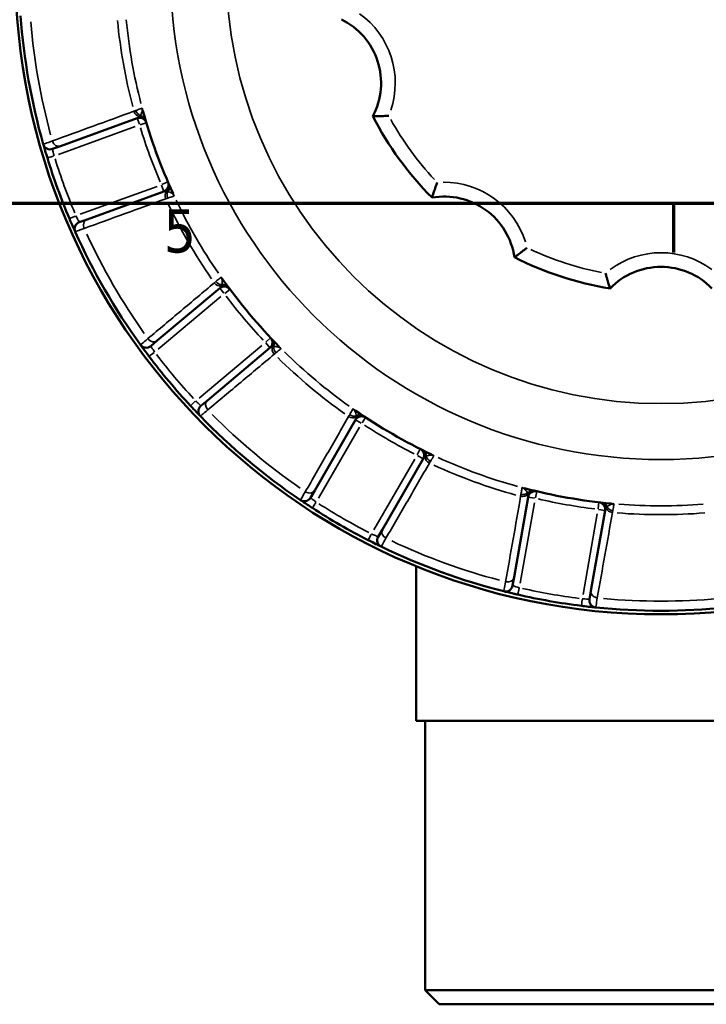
# Model space of a CAD drawing. Header units: millimetres. Extents: x 0 to 896, y -36 to 690.
# Tile 3 of 49: x 304 to 353, y -36 to 33. Entities that reach past the tile are written whole.
import ezdxf

# ---------------------------------------------------------------- set-up
doc = ezdxf.new("R2010")
doc.units = ezdxf.units.MM
for name, color, linetype, lineweight in [('Border (ANSI)', 7, 'Continuous', 70), ('Visible (ANSI)', 7, 'Continuous', 50), ('Visible Narrow (ANSI)', 7, 'Continuous', 35)]:
    doc.layers.add(name, color=color, linetype=linetype, lineweight=lineweight)
doc.styles.add('Note Text (ANSI)', font='tahoma.ttf')

# ---------------------------------------------------------------- blocks, each defined once
blk = doc.blocks.new('Borders Default Border')
at = {"layer": 'Border (ANSI)'}
blk.add_line((350.417, 20), (350.417, 16.552), dxfattribs=at)
at = {"layer": 'Border (ANSI)', "flags": 128}
blk.add_lwpolyline([(20, 20), (20, 574), (821, 574), (821, 20), (20, 20)], dxfattribs=at)
at = {"layer": 'Border (ANSI)', "insert": (314.483, 16.488), "char_height": 3.048, "attachment_point": 7, "style": 'Note Text (ANSI)'}
blk.add_mtext('5', dxfattribs=at)

msp = doc.modelspace()

# ---------------------------------------------------------------- linework, layer by layer
at = {"layer": 'Visible (ANSI)'}
for p, q in [((307.21, 24.052), (312.613, 26.018)), ((306.65, 23.848), (307.21, 24.052)), ((314.494, 20.85), (309.091, 18.883)), ((309.091, 18.883), (308.532, 18.68)), ((314.03, 10.329), (318.434, 14.025)), ((313.574, 9.947), (314.03, 10.329)), ((321.969, 9.812), (317.565, 6.116)), ((317.565, 6.116), (317.109, 5.733)), ((325.132, -0.233), (328.006, 4.746)), ((332.769, 1.996), (329.895, -2.983)), ((324.834, -0.749), (325.132, -0.233)), ((339.176, -6.361), (340.175, -0.699)), ((345.591, -1.654), (344.593, -7.316)), ((329.895, -2.983), (329.597, -3.499)), ((332.281, -5.575), (332.281, -16.471)), ((339.073, -6.947), (339.176, -6.361)), ((344.593, -7.316), (344.489, -7.903)), ((332.281, -16.471), (366.781, -16.471)), ((332.907, -16.471), (332.907, -35.471)), ((332.907, -35.471), (366.156, -35.471)), ((333.907, -36.471), (332.907, -35.471)), ((365.156, -36.471), (333.907, -36.471))]:
    msp.add_line(p, q, dxfattribs=at)
msp.add_circle((349.531, 36.529), 45.5, dxfattribs=at)
for centre, radius, start, end in [((349.531, 36.529), 45.25, 184.16481, 195.83519), ((324.804, 28.494), 5, 332.16837, 63.83163), ((349.531, 36.529), 37.853, 195.29624, 204.70376), ((312.784, 25.548), 0.5, 16.6368, 110), ((349.531, 36.529), 22.8, 207.05031, 224.94969), ((306.479, 24.318), 0.5, 195.83519, 290), ((349.531, 36.529), 45.25, 197.11799, 202.88201), ((314.323, 21.319), 0.5, 290, 23.3632), ((334.249, 15.494), 5, 8.16837, 99.83163), ((308.703, 18.21), 0.5, 110, 204.16481), ((349.531, 36.529), 45.25, 204.16481, 215.83519), ((349.531, 36.529), 22.8, 243.05031, 260.94969), ((349.531, 10.529), 5, 44.16837, 135.83163), ((349.531, 36.529), 37.853, 215.29624, 224.70376), ((318.755, 13.642), 0.5, 36.6368, 130), ((321.648, 10.195), 0.5, 310, 43.3632), ((313.252, 10.33), 0.5, 215.83519, 310), ((349.531, 36.529), 45.25, 217.11799, 222.88201), ((317.43, 5.35), 0.5, 130, 224.16481), ((349.531, 36.529), 45.25, 224.16481, 235.83519), ((349.531, 36.529), 37.853, 235.29624, 244.70376), ((328.439, 4.496), 0.5, 56.6368, 150), ((332.336, 2.246), 0.5, 330, 63.3632), ((349.531, 36.529), 37.853, 255.29624, 264.70376), ((340.667, -0.786), 0.5, 76.6368, 170), ((324.401, -0.499), 0.5, 235.83519, 330), ((345.099, -1.567), 0.5, 350, 83.3632), ((349.531, 36.529), 45.25, 237.11799, 242.88201), ((330.03, -3.749), 0.5, 150, 244.16481), ((349.531, 36.529), 45.25, 244.16481, 255.83519), ((338.58, -6.861), 0.5, 255.83519, 350), ((349.531, 36.529), 45.25, 257.11799, 262.88201), ((344.982, -7.989), 0.5, 170, 264.16481), ((349.531, 36.529), 45.25, 264.16481, 275.83519)]:
    msp.add_arc(centre, radius, start, end, dxfattribs=at)
for points, knots in [([(330.342, 26.185), (330.34, 26.185), (330.338, 26.185), (330.249, 26.18), (330.161, 26.177), (329.99, 26.17), (329.907, 26.168), (329.702, 26.163), (329.587, 26.161), (329.407, 26.159), (329.338, 26.159), (329.248, 26.16), (329.225, 26.16), (329.225, 26.16)], [-0.0004956, -0.0004956, -0.0004956, -0.0004956, 0, 0, 0.0263992, 0.0263992, 0.0526114, 0.0526114, 0.0942511, 0.0942511, 0.1313822, 0.1313822, 0.1664112, 0.1664112, 0.1664112, 0.1664112]), ([(305.998, 24.181), (305.998, 24.181), (306, 24.177), (306.012, 24.135), (306.039, 24.037), (306.114, 23.782), (306.154, 23.645), (306.226, 23.404), (306.256, 23.307), (306.286, 23.21)], [-0.1572168, -0.1572168, -0.1572168, -0.1572168, -0.1407205, -0.1407205, -0.0781781, -0.0781781, -0.0300685, -0.0300685, 0, 0, 0, 0]), ([(333.764, 21.475), (333.763, 21.473), (333.763, 21.472), (333.731, 21.388), (333.7, 21.305), (333.641, 21.144), (333.613, 21.066), (333.545, 20.873), (333.508, 20.765), (333.451, 20.593), (333.429, 20.528), (333.402, 20.443), (333.395, 20.421), (333.395, 20.421)], [-0.0004982, -0.0004982, -0.0004982, -0.0004982, 0, 0, 0.026426, 0.026426, 0.0526639, 0.0526639, 0.0942757, 0.0942757, 0.1313843, 0.1313843, 0.1664081, 0.1664081, 0.1664081, 0.1664081]), ([(307.842, 18.934), (307.926, 18.734), (308.012, 18.536), (308.126, 18.275), (308.164, 18.189), (308.214, 18.077), (308.23, 18.043), (308.244, 18.011), (308.246, 18.005), (308.246, 18.005)], [-0.1572159, -0.1572159, -0.1572159, -0.1572159, -0.0929653, -0.0929653, -0.0516474, -0.0516474, -0.0198644, -0.0198644, 0, 0, 0, 0]), ([(340.086, 16.881), (340.085, 16.88), (340.084, 16.879), (340.014, 16.823), (339.945, 16.768), (339.811, 16.662), (339.745, 16.611), (339.582, 16.487), (339.49, 16.418), (339.345, 16.311), (339.29, 16.271), (339.217, 16.218), (339.198, 16.205), (339.198, 16.205)], [-0.0004956, -0.0004956, -0.0004956, -0.0004956, 0, 0, 0.0263992, 0.0263992, 0.0526114, 0.0526114, 0.0942511, 0.0942511, 0.1313822, 0.1313822, 0.1664112, 0.1664112, 0.1664112, 0.1664112]), ([(345.624, 15.082), (345.624, 15.08), (345.624, 15.079), (345.648, 14.992), (345.671, 14.907), (345.718, 14.742), (345.742, 14.663), (345.8, 14.466), (345.834, 14.357), (345.888, 14.185), (345.909, 14.12), (345.937, 14.034), (345.945, 14.013), (345.945, 14.013)], [-0.0004982, -0.0004982, -0.0004982, -0.0004982, 0, 0, 0.026426, 0.026426, 0.0526639, 0.0526639, 0.0942757, 0.0942757, 0.1313843, 0.1313843, 0.1664081, 0.1664081, 0.1664081, 0.1664081]), ([(312.847, 10.037), (312.847, 10.037), (312.85, 10.033), (312.875, 9.998), (312.935, 9.915), (313.092, 9.701), (313.176, 9.586), (313.327, 9.384), (313.388, 9.303), (313.449, 9.222)], [-0.1572183, -0.1572183, -0.1572183, -0.1572183, -0.1407205, -0.1407205, -0.0781781, -0.0781781, -0.0300685, -0.0300685, 0, 0, 0, 0]), ([(316.374, 5.737), (316.521, 5.578), (316.669, 5.421), (316.866, 5.215), (316.931, 5.147), (317.016, 5.059), (317.043, 5.032), (317.067, 5.007), (317.072, 5.002), (317.072, 5.002)], [-0.1572162, -0.1572162, -0.1572162, -0.1572162, -0.0930863, -0.0930863, -0.0517146, -0.0517146, -0.0198902, -0.0198902, 0, 0, 0, 0]), ([(324.12, -0.912), (324.12, -0.912), (324.124, -0.915), (324.16, -0.939), (324.244, -0.997), (324.465, -1.144), (324.584, -1.223), (324.794, -1.361), (324.879, -1.417), (324.965, -1.472)], [-0.1572182, -0.1572182, -0.1572182, -0.1572182, -0.1407205, -0.1407205, -0.0781781, -0.0781781, -0.0300685, -0.0300685, 0, 0, 0, 0]), ([(328.905, -3.747), (329.098, -3.845), (329.291, -3.942), (329.546, -4.069), (329.631, -4.11), (329.741, -4.164), (329.775, -4.181), (329.806, -4.196), (329.812, -4.199), (329.812, -4.199)], [-0.157216, -0.157216, -0.157216, -0.157216, -0.0930302, -0.0930302, -0.0516835, -0.0516835, -0.0198783, -0.0198783, 0, 0, 0, 0]), ([(338.458, -7.345), (338.458, -7.345), (338.462, -7.347), (338.505, -7.357), (338.604, -7.382), (338.861, -7.445), (339, -7.479), (339.245, -7.537), (339.344, -7.56), (339.443, -7.582)], [-0.1572175, -0.1572175, -0.1572175, -0.1572175, -0.1407205, -0.1407205, -0.0781781, -0.0781781, -0.0300685, -0.0300685, 0, 0, 0, 0]), ([(343.924, -8.372), (343.962, -8.377), (343.999, -8.382), (344.214, -8.408), (344.386, -8.428), (344.64, -8.456), (344.733, -8.466), (344.853, -8.479), (344.89, -8.483), (344.924, -8.486), (344.931, -8.487), (344.931, -8.487)], [-0.1572162, -0.1572162, -0.1572162, -0.1572162, -0.1460233, -0.1460233, -0.09255, -0.09255, -0.0514166, -0.0514166, -0.0197756, -0.0197756, 0, 0, 0, 0])]:
    msp.add_open_spline(points, degree=3, knots=knots, dxfattribs=at)
at = {"layer": 'Visible Narrow (ANSI)'}
for p, q in [((312.976, 26.728), (312.97, 26.726)), ((312.613, 26.017), (312.77, 25.585)), ((312.821, 25.559), (313.261, 25.691)), ((307.065, 23.467), (312.483, 25.439)), ((306.287, 23.21), (306.726, 23.346)), ((314.022, 21.21), (308.604, 19.238)), ((314.336, 21.283), (314.493, 20.851)), ((314.78, 21.517), (314.359, 21.335)), ((315.222, 20.537), (315.229, 20.54)), ((308.267, 19.113), (307.843, 18.935)), ((318.533, 14.817), (318.528, 14.812)), ((318.435, 14.024), (318.73, 13.672)), ((318.787, 13.665), (319.155, 13.939)), ((314.093, 9.73), (318.51, 13.436)), ((322.01, 10.537), (321.676, 10.222)), ((321.402, 9.989), (316.986, 6.283)), ((321.673, 10.165), (321.968, 9.813)), ((322.761, 9.767), (322.766, 9.772)), ((313.45, 9.223), (313.817, 9.5)), ((316.712, 6.05), (316.375, 5.738)), ((327.828, 5.524), (327.825, 5.518)), ((328.461, 4.529), (328.713, 4.912)), ((325.396, -0.774), (328.279, 4.219)), ((328.007, 4.745), (328.405, 4.516)), ((332.56, 2.692), (332.354, 2.281)), ((332.37, 2.227), (332.768, 1.997)), ((333.528, 2.225), (333.532, 2.231)), ((332.176, 1.969), (329.293, -3.024)), ((339.741, -0.029), (339.74, -0.036)), ((340.676, -0.748), (340.782, -0.301)), ((324.965, -1.47), (325.215, -1.085)), ((339.61, -6.779), (340.611, -1.101)), ((340.176, -0.699), (340.628, -0.779)), ((345.156, -1.072), (345.103, -1.528)), ((346.226, -1.179), (346.227, -1.173)), ((345.043, -1.883), (344.042, -7.561)), ((345.137, -1.574), (345.589, -1.654)), ((329.115, -3.337), (328.906, -3.745)), ((339.443, -7.581), (339.546, -7.133)), ((343.981, -7.915), (343.924, -8.371))]:
    msp.add_line(p, q, dxfattribs=at)
for radius in [34.583, 30.643]:
    msp.add_circle((349.531, 36.529), radius, dxfattribs=at)
for centre, radius, start, end in [((324.804, 28.494), 6, 341.42632, 54.57368), ((349.531, 36.529), 44.571, 184.79885, 195.20115), ((349.531, 36.529), 38.471, 185.40911, 194.59089), ((349.531, 36.529), 37.853, 185.43798, 194.50579), ((349.531, 36.529), 37.846, 195.50769, 204.49231), ((349.531, 36.529), 21.8, 209.0934, 222.9066), ((349.531, 36.529), 38.353, 196.97312, 203.02688), ((349.531, 36.529), 44.75, 197.40619, 202.59381), ((334.249, 15.494), 6, 17.42632, 90.57368), ((349.531, 36.529), 37.853, 205.4914, 214.5086), ((349.531, 36.529), 38.471, 205.40911, 214.59089), ((349.531, 36.529), 44.571, 204.79885, 215.20115), ((349.531, 36.529), 21.8, 245.0934, 258.9066), ((349.531, 10.529), 6, 53.42632, 126.57368), ((349.531, 36.529), 37.846, 215.50769, 224.49231), ((349.531, 36.529), 38.353, 216.97312, 223.02688), ((349.531, 36.529), 44.75, 217.40619, 222.59381), ((349.531, 36.529), 38.471, 225.40911, 234.59089), ((349.531, 36.529), 37.853, 225.4914, 234.5086), ((349.531, 36.529), 44.571, 224.79885, 235.20115), ((349.531, 36.529), 37.846, 235.50769, 244.49231), ((349.531, 36.529), 38.353, 236.97312, 243.02688), ((349.531, 36.529), 37.853, 245.4914, 254.5086), ((349.531, 36.529), 38.471, 245.40911, 254.59089), ((349.531, 36.529), 37.846, 255.50769, 264.49231), ((349.531, 36.529), 44.75, 237.40619, 242.59381), ((349.531, 36.529), 38.353, 256.97312, 263.02688), ((349.531, 36.529), 37.853, 265.4914, 274.5086), ((349.531, 36.529), 38.471, 265.40911, 274.59089), ((349.531, 36.529), 44.571, 244.79885, 255.20115), ((349.531, 36.529), 44.75, 257.40619, 262.59381), ((349.531, 36.529), 44.571, 264.79885, 275.20115)]:
    msp.add_arc(centre, radius, start, end, dxfattribs=at)
for centre, major_axis, ratio, start_param, end_param in [((312.789, 26.614), (-0.171, 0.47), 0.829326, 1.559214, 2.628096), ((312.943, 26.67), (-0.171, 0.47), 0.865802, 1.546334, 2.445132), ((313.445, 26.853), (-0.171, 0.47), 0.984714, 1.487203, 1.526476), ((312.506, 26.556), (0.495, 0.068), 0.691402, 0.185339, 0.240217), ((312.537, 26.411), (0.482, 0.132), 0.658958, 0.014168, 0.2692), ((312.755, 25.645), (0.479, 0.142), 0.966242, 0.062884, 1.194802), ((312.726, 25.742), (0.48, 0.141), 0.939916, 0.054105, 1.027987), ((307.039, 24.522), (0.171, -0.47), 0.82957, 4.732838, 6.201588), ((315.012, 20.506), (-0.171, 0.47), 0.829326, 0.513497, 1.582379), ((314.363, 21.226), (0.458, 0.199), 0.966242, 5.088384, 6.220301), ((314.403, 21.134), (0.458, 0.201), 0.939916, 5.255198, 6.229081), ((315.166, 20.562), (-0.171, 0.47), 0.865802, 0.696461, 1.595259), ((314.688, 20.5), (0.454, 0.209), 0.658958, 6.013986, 6.269017), ((314.758, 20.369), (0.423, 0.266), 0.691402, 6.042969, 6.097847), ((315.668, 20.745), (-0.171, 0.47), 0.984714, 1.615117, 1.654389), ((309.262, 18.414), (-0.171, 0.47), 0.82957, 0.081597, 1.550347), ((318.931, 15.094), (-0.321, 0.383), 0.984714, 1.487203, 1.526476), ((318.15, 14.494), (0.442, 0.233), 0.691402, 0.185339, 0.240217), ((318.228, 14.368), (0.408, 0.289), 0.658958, 0.014168, 0.2692), ((318.396, 14.646), (-0.321, 0.383), 0.829326, 1.559214, 2.628096), ((318.522, 14.751), (-0.321, 0.383), 0.865802, 1.546334, 2.445132), ((318.695, 13.723), (0.402, 0.297), 0.966242, 0.062884, 1.194802), ((318.635, 13.804), (0.403, 0.296), 0.939916, 0.054105, 1.027987), ((313.708, 10.713), (0.321, -0.383), 0.82957, 4.732838, 6.201588), ((321.718, 10.121), (0.363, 0.344), 0.966242, 5.088384, 6.220301), ((322.574, 9.666), (-0.321, 0.383), 0.829326, 0.513497, 1.582379), ((321.787, 10.048), (0.362, 0.345), 0.939916, 5.255198, 6.229081), ((322.7, 9.772), (-0.321, 0.383), 0.865802, 0.696461, 1.595259), ((322.272, 9.55), (0.355, 0.352), 0.658958, 6.013986, 6.269017), ((322.382, 9.45), (0.307, 0.395), 0.691402, 6.042969, 6.097847), ((323.109, 10.115), (-0.321, 0.383), 0.984714, 1.615117, 1.654389), ((317.887, 5.733), (-0.321, 0.383), 0.82957, 0.081597, 1.550347), ((327.758, 5.316), (-0.433, 0.25), 0.829326, 1.559214, 2.628096), ((327.84, 5.459), (-0.433, 0.25), 0.865802, 1.546334, 2.445132), ((328.107, 5.921), (-0.433, 0.25), 0.984714, 1.487203, 1.526476), ((327.579, 5.09), (0.336, 0.37), 0.691402, 0.185339, 0.240217), ((327.695, 4.998), (0.285, 0.411), 0.658958, 0.014168, 0.2692), ((328.27, 4.608), (0.277, 0.416), 0.939916, 0.054105, 1.027987), ((328.354, 4.552), (0.276, 0.417), 0.966242, 0.062884, 1.194802), ((332.427, 2.201), (0.223, 0.448), 0.966242, 5.088384, 6.220301), ((332.517, 2.156), (0.222, 0.448), 0.939916, 5.255198, 6.229081), ((333.387, 2.066), (-0.433, 0.25), 0.829326, 0.513497, 1.582379), ((333.469, 2.209), (-0.433, 0.25), 0.865802, 0.696461, 1.595259), ((333.143, 1.853), (0.214, 0.452), 0.658958, 6.013986, 6.269017), ((333.281, 1.798), (0.153, 0.476), 0.691402, 6.042969, 6.097847), ((333.736, 2.671), (-0.433, 0.25), 0.984714, 1.615117, 1.654389), ((324.699, 0.017), (0.433, -0.25), 0.82957, 4.732838, 6.201588), ((339.746, -0.248), (-0.492, 0.087), 0.829326, 1.559214, 2.628096), ((339.775, -0.086), (-0.492, 0.087), 0.865802, 1.546334, 2.445132), ((339.868, 0.439), (-0.492, 0.087), 0.984714, 1.487203, 1.526476), ((339.655, -0.522), (0.189, 0.463), 0.691402, 0.185339, 0.240217), ((339.796, -0.568), (0.127, 0.484), 0.658958, 0.014168, 0.2692), ((340.47, -0.739), (0.118, 0.486), 0.939916, 0.054105, 1.027987), ((340.568, -0.762), (0.117, 0.486), 0.966242, 0.062884, 1.194802), ((345.199, -1.579), (0.056, 0.497), 0.966242, 5.088384, 6.220301), ((345.299, -1.59), (0.055, 0.497), 0.939916, 5.255198, 6.229081), ((345.991, -1.661), (0.046, 0.498), 0.658958, 6.013986, 6.269017), ((346.139, -1.666), (-0.019, 0.5), 0.691402, 6.042969, 6.097847), ((346.269, -0.689), (-0.492, 0.087), 0.984714, 1.615117, 1.654389), ((346.148, -1.377), (-0.492, 0.087), 0.829326, 0.513497, 1.582379), ((346.176, -1.215), (-0.492, 0.087), 0.865802, 0.696461, 1.595259), ((330.328, -3.233), (-0.433, 0.25), 0.82957, 0.081597, 1.550347), ((338.684, -6.274), (0.492, -0.087), 0.82957, 4.732838, 6.201588), ((345.085, -7.403), (-0.492, 0.087), 0.82957, 0.081597, 1.550347)]:
    msp.add_ellipse(centre, major_axis=major_axis, ratio=ratio, start_param=start_param, end_param=end_param, dxfattribs=at)
for points, knots in [([(312.388, 26.506), (311.43, 26.156), (310.472, 25.807), (308.555, 25.107), (307.598, 24.758), (306.64, 24.409)], [-1.095461, -1.095461, -1.095461, -1.095461, -0.54773, -0.54773, 0, 0, 0, 0]), ([(312.969, 26.726), (312.936, 26.713), (312.888, 26.695), (312.748, 26.642), (312.646, 26.604), (312.525, 26.558)], [-0.1566768, -0.1566768, -0.1566768, -0.1566768, -0.0875779, -0.0875779, 0, 0, 0, 0]), ([(312.975, 26.626), (312.976, 26.61), (312.976, 26.595), (312.974, 26.558), (312.971, 26.536), (312.963, 26.487), (312.956, 26.461), (312.938, 26.402), (312.926, 26.369), (312.89, 26.291), (312.864, 26.247), (312.835, 26.206)], [0, 0, 0, 0, 0.0122631, 0.0122631, 0.031884, 0.031884, 0.0573913, 0.0573913, 0.0905507, 0.0905507, 0.1402877, 0.1402877, 0.1402877, 0.1402877]), ([(312.976, 26.705), (312.975, 26.692), (312.975, 26.679), (312.975, 26.652), (312.975, 26.639), (312.975, 26.626)], [0, 0, 0, 0, 0.00990606, 0.00990606, 0.01981211, 0.01981211, 0.01981211, 0.01981211]), ([(312.977, 26.728), (312.976, 26.724), (312.976, 26.72), (312.976, 26.712), (312.976, 26.709), (312.976, 26.705)], [-0.000028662, -0.000028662, -0.000028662, -0.000028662, 0.003060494, 0.003060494, 0.006149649, 0.006149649, 0.006149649, 0.006149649]), ([(312.985, 26.685), (312.983, 26.692), (312.982, 26.699), (312.979, 26.714), (312.978, 26.721), (312.977, 26.728)], [-0.006149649, -0.006149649, -0.006149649, -0.006149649, -0.003060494, -0.003060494, 0.000028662, 0.000028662, 0.000028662, 0.000028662]), ([(313.019, 26.543), (313.012, 26.566), (313.006, 26.59), (312.995, 26.638), (312.989, 26.662), (312.985, 26.685)], [-0.01981211, -0.01981211, -0.01981211, -0.01981211, -0.00990606, -0.00990606, 0, 0, 0, 0]), ([(312.772, 26.13), (312.748, 26.103), (312.723, 26.08), (312.67, 26.043), (312.642, 26.029), (312.613, 26.018)], [0, 0, 0, 0, 0.0401426, 0.0401426, 0.08028521, 0.08028521, 0.08028521, 0.08028521]), ([(312.835, 26.206), (312.825, 26.193), (312.815, 26.18), (312.794, 26.154), (312.783, 26.142), (312.772, 26.13)], [0, 0, 0, 0, 0.01627289, 0.01627289, 0.03345504, 0.03345504, 0.03345504, 0.03345504]), ([(306.64, 24.409), (306.432, 24.335), (306.271, 24.278), (306.054, 24.201), (305.998, 24.181), (305.998, 24.181)], [-0.2069775, -0.2069775, -0.2069775, -0.2069775, -0.1035221, -0.1035221, 0, 0, 0, 0]), ([(306.764, 23.357), (306.751, 23.406), (306.739, 23.455), (306.71, 23.576), (306.694, 23.646), (306.666, 23.775), (306.655, 23.824), (306.651, 23.846), (306.65, 23.848), (306.65, 23.848)], [0, 0, 0, 0, 0.0300685, 0.0300685, 0.0781781, 0.0781781, 0.1407205, 0.1407205, 0.1572168, 0.1572168, 0.1572168, 0.1572168]), ([(314.494, 20.85), (314.523, 20.86), (314.554, 20.867), (314.618, 20.873), (314.652, 20.872), (314.688, 20.866)], [-0.08028521, -0.08028521, -0.08028521, -0.08028521, -0.0401426, -0.0401426, 0, 0, 0, 0]), ([(314.688, 20.866), (314.704, 20.864), (314.721, 20.862), (314.753, 20.856), (314.769, 20.852), (314.785, 20.848)], [-0.03345504, -0.03345504, -0.03345504, -0.03345504, -0.01627289, -0.01627289, 0, 0, 0, 0]), ([(314.785, 20.848), (314.833, 20.836), (314.882, 20.819), (314.959, 20.782), (314.99, 20.765), (315.042, 20.732), (315.064, 20.716), (315.101, 20.684), (315.117, 20.669), (315.143, 20.641), (315.153, 20.63), (315.163, 20.617)], [-0.1402877, -0.1402877, -0.1402877, -0.1402877, -0.0905507, -0.0905507, -0.0573913, -0.0573913, -0.031884, -0.031884, -0.0122631, -0.0122631, 0, 0, 0, 0]), ([(308.884, 18.243), (309.842, 18.591), (310.8, 18.939), (312.718, 19.635), (313.677, 19.983), (314.636, 20.332)], [-1.095461, -1.095461, -1.095461, -1.095461, -0.54773, -0.54773, 0, 0, 0, 0]), ([(314.773, 20.38), (314.926, 20.433), (315.047, 20.476), (315.169, 20.518), (315.199, 20.529), (315.222, 20.537)], [-0.2183471, -0.2183471, -0.2183471, -0.2183471, -0.1091736, -0.1091736, -0.0616704, -0.0616704, -0.0616704, -0.0616704]), ([(315.208, 20.578), (315.196, 20.598), (315.185, 20.621), (315.163, 20.664), (315.153, 20.687), (315.142, 20.709)], [0, 0, 0, 0, 0.00990606, 0.00990606, 0.01981211, 0.01981211, 0.01981211, 0.01981211]), ([(315.163, 20.617), (315.171, 20.607), (315.179, 20.596), (315.196, 20.576), (315.204, 20.566), (315.213, 20.557)], [-0.01981211, -0.01981211, -0.01981211, -0.01981211, -0.00990606, -0.00990606, 0, 0, 0, 0]), ([(315.229, 20.54), (315.225, 20.546), (315.222, 20.552), (315.215, 20.565), (315.211, 20.571), (315.208, 20.578)], [-0.00617831, -0.00617831, -0.00617831, -0.00617831, -0.003089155, -0.003089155, 0, 0, 0, 0]), ([(315.213, 20.557), (315.216, 20.554), (315.218, 20.551), (315.224, 20.545), (315.226, 20.543), (315.229, 20.54)], [0, 0, 0, 0, 0.003089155, 0.003089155, 0.00617831, 0.00617831, 0.00617831, 0.00617831]), ([(308.532, 18.68), (308.532, 18.68), (308.53, 18.683), (308.522, 18.698), (308.513, 18.714), (308.484, 18.768), (308.463, 18.81), (308.398, 18.936), (308.349, 19.032), (308.303, 19.128)], [0, 0, 0, 0, 0.0198644, 0.0198644, 0.0516474, 0.0516474, 0.0929653, 0.0929653, 0.1572159, 0.1572159, 0.1572159, 0.1572159]), ([(308.246, 18.005), (308.246, 18.005), (308.302, 18.026), (308.517, 18.106), (308.678, 18.166), (308.884, 18.243)], [-0.2069775, -0.2069775, -0.2069775, -0.2069775, -0.1034888, -0.1034888, 0, 0, 0, 0]), ([(318.527, 14.812), (318.5, 14.789), (318.461, 14.755), (318.347, 14.657), (318.266, 14.587), (318.167, 14.502)], [-0.1566768, -0.1566768, -0.1566768, -0.1566768, -0.0875606, -0.0875606, 0, 0, 0, 0]), ([(318.556, 14.779), (318.552, 14.785), (318.548, 14.792), (318.541, 14.804), (318.537, 14.81), (318.533, 14.817)], [-0.006149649, -0.006149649, -0.006149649, -0.006149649, -0.003060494, -0.003060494, 0.000028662, 0.000028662, 0.000028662, 0.000028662]), ([(318.533, 14.817), (318.534, 14.813), (318.535, 14.809), (318.538, 14.802), (318.539, 14.798), (318.54, 14.794)], [-0.000028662, -0.000028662, -0.000028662, -0.000028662, 0.003060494, 0.003060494, 0.006149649, 0.006149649, 0.006149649, 0.006149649]), ([(318.54, 14.794), (318.544, 14.782), (318.548, 14.77), (318.557, 14.745), (318.562, 14.733), (318.567, 14.721)], [0, 0, 0, 0, 0.00990606, 0.00990606, 0.01981211, 0.01981211, 0.01981211, 0.01981211]), ([(318.636, 14.657), (318.622, 14.677), (318.608, 14.697), (318.581, 14.738), (318.568, 14.759), (318.556, 14.779)], [-0.01981211, -0.01981211, -0.01981211, -0.01981211, -0.00990606, -0.00990606, 0, 0, 0, 0]), ([(318.567, 14.721), (318.573, 14.706), (318.578, 14.692), (318.589, 14.656), (318.594, 14.634), (318.603, 14.586), (318.606, 14.559), (318.609, 14.497), (318.608, 14.462), (318.601, 14.377), (318.592, 14.326), (318.578, 14.278)], [0, 0, 0, 0, 0.0122631, 0.0122631, 0.031884, 0.031884, 0.0573913, 0.0573913, 0.0905507, 0.0905507, 0.1402877, 0.1402877, 0.1402877, 0.1402877]), ([(318.056, 14.407), (317.275, 13.75), (316.494, 13.094), (314.933, 11.782), (314.152, 11.126), (313.372, 10.47)], [-1.095461, -1.095461, -1.095461, -1.095461, -0.54773, -0.54773, 0, 0, 0, 0]), ([(318.545, 14.185), (318.532, 14.151), (318.516, 14.121), (318.479, 14.068), (318.458, 14.045), (318.434, 14.025)], [0, 0, 0, 0, 0.0401426, 0.0401426, 0.08028521, 0.08028521, 0.08028521, 0.08028521]), ([(318.578, 14.278), (318.574, 14.262), (318.569, 14.247), (318.558, 14.215), (318.552, 14.2), (318.545, 14.185)], [0, 0, 0, 0, 0.01627289, 0.01627289, 0.03345504, 0.03345504, 0.03345504, 0.03345504]), ([(313.372, 10.47), (313.202, 10.33), (313.07, 10.221), (312.892, 10.074), (312.847, 10.037), (312.847, 10.037)], [-0.2069775, -0.2069775, -0.2069775, -0.2069775, -0.1034993, -0.1034993, 0, 0, 0, 0]), ([(313.848, 9.524), (313.82, 9.566), (313.791, 9.607), (313.722, 9.712), (313.684, 9.772), (313.613, 9.883), (313.586, 9.926), (313.575, 9.945), (313.574, 9.947), (313.574, 9.947)], [0, 0, 0, 0, 0.0300685, 0.0300685, 0.0781781, 0.0781781, 0.1407205, 0.1407205, 0.1572183, 0.1572183, 0.1572183, 0.1572183]), ([(321.969, 9.812), (321.993, 9.832), (322.02, 9.849), (322.079, 9.876), (322.111, 9.887), (322.146, 9.894)], [-0.08028521, -0.08028521, -0.08028521, -0.08028521, -0.0401426, -0.0401426, 0, 0, 0, 0]), ([(322.146, 9.894), (322.162, 9.898), (322.178, 9.901), (322.211, 9.906), (322.227, 9.908), (322.243, 9.91)], [-0.03345504, -0.03345504, -0.03345504, -0.03345504, -0.01627289, -0.01627289, 0, 0, 0, 0]), ([(322.243, 9.91), (322.293, 9.915), (322.345, 9.915), (322.43, 9.907), (322.464, 9.902), (322.525, 9.888), (322.551, 9.881), (322.597, 9.863), (322.617, 9.855), (322.651, 9.838), (322.664, 9.83), (322.678, 9.822)], [-0.1402877, -0.1402877, -0.1402877, -0.1402877, -0.0905507, -0.0905507, -0.0573913, -0.0573913, -0.031884, -0.031884, -0.0122631, -0.0122631, 0, 0, 0, 0]), ([(322.393, 9.466), (322.518, 9.569), (322.617, 9.65), (322.717, 9.731), (322.741, 9.751), (322.76, 9.767)], [-0.2183471, -0.2183471, -0.2183471, -0.2183471, -0.1091736, -0.1091736, -0.0616704, -0.0616704, -0.0616704, -0.0616704]), ([(322.733, 9.8), (322.716, 9.816), (322.697, 9.833), (322.662, 9.867), (322.644, 9.884), (322.627, 9.901)], [0, 0, 0, 0, 0.00990606, 0.00990606, 0.01981211, 0.01981211, 0.01981211, 0.01981211]), ([(322.678, 9.822), (322.689, 9.815), (322.7, 9.808), (322.722, 9.795), (322.734, 9.788), (322.745, 9.783)], [-0.01981211, -0.01981211, -0.01981211, -0.01981211, -0.00990606, -0.00990606, 0, 0, 0, 0]), ([(322.766, 9.772), (322.761, 9.777), (322.755, 9.781), (322.744, 9.791), (322.739, 9.796), (322.733, 9.8)], [-0.00617831, -0.00617831, -0.00617831, -0.00617831, -0.003089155, -0.003089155, 0, 0, 0, 0]), ([(322.745, 9.783), (322.749, 9.781), (322.752, 9.779), (322.759, 9.775), (322.763, 9.774), (322.766, 9.772)], [0, 0, 0, 0, 0.003089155, 0.003089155, 0.00617831, 0.00617831, 0.00617831, 0.00617831]), ([(317.589, 5.444), (318.371, 6.099), (319.152, 6.753), (320.716, 8.063), (321.498, 8.718), (322.28, 9.373)], [-1.095461, -1.095461, -1.095461, -1.095461, -0.54773, -0.54773, 0, 0, 0, 0]), ([(317.109, 5.733), (317.109, 5.733), (317.106, 5.736), (317.094, 5.747), (317.079, 5.76), (317.034, 5.8), (316.999, 5.832), (316.895, 5.928), (316.817, 6.002), (316.74, 6.077)], [0, 0, 0, 0, 0.0198902, 0.0198902, 0.0517146, 0.0517146, 0.0930863, 0.0930863, 0.1572162, 0.1572162, 0.1572162, 0.1572162]), ([(317.072, 5.002), (317.072, 5.002), (317.116, 5.04), (317.291, 5.19), (317.422, 5.301), (317.589, 5.444)], [-0.2069775, -0.2069775, -0.2069775, -0.2069775, -0.1034888, -0.1034888, 0, 0, 0, 0]), ([(327.52, 4.976), (327.011, 4.092), (326.502, 3.208), (325.483, 1.441), (324.974, 0.557), (324.465, -0.326)], [-1.095461, -1.095461, -1.095461, -1.095461, -0.54773, -0.54773, 0, 0, 0, 0]), ([(327.825, 5.518), (327.807, 5.486), (327.782, 5.442), (327.709, 5.311), (327.656, 5.217), (327.592, 5.103)], [-0.1566768, -0.1566768, -0.1566768, -0.1566768, -0.0875687, -0.0875687, 0, 0, 0, 0]), ([(327.862, 5.496), (327.857, 5.501), (327.851, 5.506), (327.84, 5.515), (327.834, 5.52), (327.828, 5.524)], [-0.006149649, -0.006149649, -0.006149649, -0.006149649, -0.003060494, -0.003060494, 0.000028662, 0.000028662, 0.000028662, 0.000028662]), ([(327.828, 5.524), (327.831, 5.521), (327.833, 5.518), (327.838, 5.512), (327.84, 5.509), (327.843, 5.506)], [-0.000028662, -0.000028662, -0.000028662, -0.000028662, 0.003060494, 0.003060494, 0.006149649, 0.006149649, 0.006149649, 0.006149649]), ([(327.843, 5.506), (327.85, 5.495), (327.859, 5.485), (327.876, 5.465), (327.884, 5.455), (327.893, 5.445)], [0, 0, 0, 0, 0.00990606, 0.00990606, 0.01981211, 0.01981211, 0.01981211, 0.01981211]), ([(327.98, 5.409), (327.96, 5.423), (327.94, 5.438), (327.901, 5.467), (327.881, 5.482), (327.862, 5.496)], [-0.01981211, -0.01981211, -0.01981211, -0.01981211, -0.00990606, -0.00990606, 0, 0, 0, 0]), ([(327.893, 5.445), (327.904, 5.434), (327.913, 5.422), (327.936, 5.392), (327.948, 5.373), (327.973, 5.331), (327.985, 5.306), (328.009, 5.249), (328.02, 5.217), (328.043, 5.134), (328.051, 5.083), (328.055, 5.033)], [0, 0, 0, 0, 0.0122631, 0.0122631, 0.031884, 0.031884, 0.0573913, 0.0573913, 0.0905507, 0.0905507, 0.1402877, 0.1402877, 0.1402877, 0.1402877]), ([(328.056, 4.934), (328.055, 4.899), (328.051, 4.865), (328.034, 4.802), (328.022, 4.773), (328.006, 4.746)], [0, 0, 0, 0, 0.0401426, 0.0401426, 0.08028521, 0.08028521, 0.08028521, 0.08028521]), ([(328.055, 5.033), (328.057, 5.017), (328.057, 5.001), (328.058, 4.968), (328.057, 4.951), (328.056, 4.934)], [0, 0, 0, 0, 0.01627289, 0.01627289, 0.03345504, 0.03345504, 0.03345504, 0.03345504]), ([(332.769, 1.996), (332.785, 2.023), (332.804, 2.048), (332.85, 2.094), (332.877, 2.115), (332.907, 2.134)], [-0.08028521, -0.08028521, -0.08028521, -0.08028521, -0.0401426, -0.0401426, 0, 0, 0, 0]), ([(332.907, 2.134), (332.921, 2.143), (332.935, 2.151), (332.964, 2.168), (332.978, 2.175), (332.993, 2.182)], [-0.03345504, -0.03345504, -0.03345504, -0.03345504, -0.01627289, -0.01627289, 0, 0, 0, 0]), ([(332.993, 2.182), (333.038, 2.204), (333.086, 2.222), (333.17, 2.244), (333.204, 2.251), (333.265, 2.258), (333.292, 2.26), (333.341, 2.26), (333.363, 2.258), (333.401, 2.254), (333.416, 2.251), (333.431, 2.248)], [-0.1402877, -0.1402877, -0.1402877, -0.1402877, -0.0905507, -0.0905507, -0.0573913, -0.0573913, -0.031884, -0.031884, -0.0122631, -0.0122631, 0, 0, 0, 0]), ([(333.286, 1.816), (333.368, 1.955), (333.433, 2.065), (333.499, 2.176), (333.516, 2.204), (333.528, 2.225)], [-0.2183471, -0.2183471, -0.2183471, -0.2183471, -0.1091736, -0.1091736, -0.0616704, -0.0616704, -0.0616704, -0.0616704]), ([(333.491, 2.247), (333.469, 2.255), (333.446, 2.265), (333.401, 2.285), (333.379, 2.295), (333.357, 2.305)], [0, 0, 0, 0, 0.00990606, 0.00990606, 0.01981211, 0.01981211, 0.01981211, 0.01981211]), ([(333.431, 2.248), (333.444, 2.245), (333.457, 2.243), (333.483, 2.238), (333.496, 2.236), (333.508, 2.234)], [-0.01981211, -0.01981211, -0.01981211, -0.01981211, -0.00990606, -0.00990606, 0, 0, 0, 0]), ([(333.532, 2.231), (333.525, 2.234), (333.518, 2.236), (333.504, 2.242), (333.498, 2.244), (333.491, 2.247)], [-0.00617831, -0.00617831, -0.00617831, -0.00617831, -0.003089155, -0.003089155, 0, 0, 0, 0]), ([(333.508, 2.234), (333.512, 2.234), (333.516, 2.233), (333.524, 2.232), (333.528, 2.232), (333.532, 2.231)], [0, 0, 0, 0, 0.003089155, 0.003089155, 0.00617831, 0.00617831, 0.00617831, 0.00617831]), ([(330.147, -3.606), (330.658, -2.724), (331.168, -1.841), (332.189, -0.076), (332.7, 0.807), (333.211, 1.691)], [-1.095461, -1.095461, -1.095461, -1.095461, -0.54773, -0.54773, 0, 0, 0, 0]), ([(324.465, -0.326), (324.353, -0.516), (324.267, -0.663), (324.15, -0.862), (324.12, -0.912), (324.12, -0.912)], [-0.2069775, -0.2069775, -0.2069775, -0.2069775, -0.1034983, -0.1034983, 0, 0, 0, 0]), ([(339.64, -0.649), (339.463, -1.654), (339.287, -2.659), (338.934, -4.668), (338.758, -5.672), (338.582, -6.676)], [-1.095461, -1.095461, -1.095461, -1.095461, -0.54773, -0.54773, 0, 0, 0, 0]), ([(339.74, -0.036), (339.734, -0.071), (339.726, -0.122), (339.702, -0.27), (339.684, -0.377), (339.663, -0.505)], [-0.1566768, -0.1566768, -0.1566768, -0.1566768, -0.0875919, -0.0875919, 0, 0, 0, 0]), ([(339.783, -0.043), (339.776, -0.041), (339.769, -0.038), (339.755, -0.034), (339.748, -0.031), (339.741, -0.029)], [-0.006149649, -0.006149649, -0.006149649, -0.006149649, -0.003060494, -0.003060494, 0.000028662, 0.000028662, 0.000028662, 0.000028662]), ([(339.741, -0.029), (339.745, -0.031), (339.748, -0.033), (339.755, -0.037), (339.758, -0.039), (339.761, -0.041)], [-0.000028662, -0.000028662, -0.000028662, -0.000028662, 0.003060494, 0.003060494, 0.006149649, 0.006149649, 0.006149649, 0.006149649]), ([(339.761, -0.041), (339.772, -0.048), (339.783, -0.055), (339.806, -0.068), (339.818, -0.075), (339.829, -0.081)], [0, 0, 0, 0, 0.00990606, 0.00990606, 0.01981211, 0.01981211, 0.01981211, 0.01981211]), ([(339.923, -0.085), (339.9, -0.079), (339.876, -0.072), (339.829, -0.058), (339.805, -0.051), (339.783, -0.043)], [-0.01981211, -0.01981211, -0.01981211, -0.01981211, -0.00990606, -0.00990606, 0, 0, 0, 0]), ([(339.829, -0.081), (339.843, -0.088), (339.856, -0.096), (339.888, -0.116), (339.906, -0.13), (339.943, -0.161), (339.963, -0.18), (340.005, -0.225), (340.027, -0.252), (340.076, -0.322), (340.102, -0.367), (340.123, -0.413)], [0, 0, 0, 0, 0.0122631, 0.0122631, 0.031884, 0.031884, 0.0573913, 0.0573913, 0.0905507, 0.0905507, 0.1402877, 0.1402877, 0.1402877, 0.1402877]), ([(340.123, -0.413), (340.129, -0.428), (340.136, -0.443), (340.147, -0.473), (340.153, -0.489), (340.157, -0.505)], [0, 0, 0, 0, 0.01627289, 0.01627289, 0.03345504, 0.03345504, 0.03345504, 0.03345504]), ([(340.157, -0.505), (340.169, -0.539), (340.176, -0.572), (340.181, -0.637), (340.18, -0.669), (340.175, -0.699)], [0, 0, 0, 0, 0.0401426, 0.0401426, 0.08028521, 0.08028521, 0.08028521, 0.08028521]), ([(325.236, -1.052), (325.195, -1.022), (325.154, -0.993), (325.054, -0.918), (324.997, -0.875), (324.893, -0.795), (324.853, -0.763), (324.836, -0.75), (324.834, -0.749), (324.834, -0.749)], [0, 0, 0, 0, 0.0300685, 0.0300685, 0.0781781, 0.0781781, 0.1407205, 0.1407205, 0.1572182, 0.1572182, 0.1572182, 0.1572182]), ([(345.738, -1.403), (345.773, -1.367), (345.812, -1.334), (345.882, -1.285), (345.912, -1.267), (345.967, -1.239), (345.992, -1.228), (346.039, -1.211), (346.06, -1.205), (346.096, -1.196), (346.111, -1.193), (346.127, -1.191)], [-0.1402877, -0.1402877, -0.1402877, -0.1402877, -0.0905507, -0.0905507, -0.0573913, -0.0573913, -0.031884, -0.031884, -0.0122631, -0.0122631, 0, 0, 0, 0]), ([(346.183, -1.172), (346.16, -1.171), (346.135, -1.17), (346.086, -1.167), (346.062, -1.165), (346.037, -1.163)], [0, 0, 0, 0, 0.00990606, 0.00990606, 0.01981211, 0.01981211, 0.01981211, 0.01981211]), ([(346.127, -1.191), (346.14, -1.189), (346.153, -1.187), (346.179, -1.183), (346.192, -1.18), (346.204, -1.177)], [-0.01981211, -0.01981211, -0.01981211, -0.01981211, -0.00990606, -0.00990606, 0, 0, 0, 0]), ([(346.138, -1.647), (346.168, -1.488), (346.191, -1.362), (346.215, -1.235), (346.221, -1.204), (346.226, -1.18)], [-0.2183471, -0.2183471, -0.2183471, -0.2183471, -0.1091736, -0.1091736, -0.0616704, -0.0616704, -0.0616704, -0.0616704]), ([(346.227, -1.172), (346.22, -1.172), (346.213, -1.172), (346.198, -1.172), (346.191, -1.172), (346.183, -1.172)], [-0.00617831, -0.00617831, -0.00617831, -0.00617831, -0.003089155, -0.003089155, 0, 0, 0, 0]), ([(346.204, -1.177), (346.208, -1.177), (346.212, -1.176), (346.219, -1.174), (346.223, -1.173), (346.227, -1.172)], [0, 0, 0, 0, 0.003089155, 0.003089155, 0.00617831, 0.00617831, 0.00617831, 0.00617831]), ([(345.043, -7.816), (345.221, -6.812), (345.399, -5.808), (345.755, -3.799), (345.933, -2.795), (346.111, -1.79)], [-1.095461, -1.095461, -1.095461, -1.095461, -0.54773, -0.54773, 0, 0, 0, 0]), ([(345.591, -1.654), (345.596, -1.624), (345.606, -1.594), (345.633, -1.535), (345.651, -1.506), (345.673, -1.478)], [-0.08028521, -0.08028521, -0.08028521, -0.08028521, -0.0401426, -0.0401426, 0, 0, 0, 0]), ([(345.673, -1.478), (345.683, -1.465), (345.694, -1.451), (345.715, -1.426), (345.726, -1.414), (345.738, -1.403)], [-0.03345504, -0.03345504, -0.03345504, -0.03345504, -0.01627289, -0.01627289, 0, 0, 0, 0]), ([(329.597, -3.499), (329.597, -3.499), (329.594, -3.497), (329.578, -3.491), (329.56, -3.484), (329.504, -3.461), (329.46, -3.443), (329.329, -3.388), (329.231, -3.346), (329.133, -3.302)], [0, 0, 0, 0, 0.0198783, 0.0198783, 0.0516835, 0.0516835, 0.0930302, 0.0930302, 0.157216, 0.157216, 0.157216, 0.157216]), ([(329.812, -4.199), (329.812, -4.199), (329.841, -4.147), (329.954, -3.947), (330.039, -3.798), (330.147, -3.606)], [-0.2069775, -0.2069775, -0.2069775, -0.2069775, -0.1034888, -0.1034888, 0, 0, 0, 0]), ([(338.582, -6.676), (338.542, -6.893), (338.511, -7.061), (338.469, -7.288), (338.458, -7.345), (338.458, -7.345)], [-0.2069775, -0.2069775, -0.2069775, -0.2069775, -0.1035449, -0.1035449, 0, 0, 0, 0]), ([(339.554, -7.095), (339.506, -7.081), (339.458, -7.067), (339.338, -7.032), (339.27, -7.011), (339.144, -6.971), (339.096, -6.955), (339.075, -6.948), (339.073, -6.947), (339.073, -6.947)], [0, 0, 0, 0, 0.0300685, 0.0300685, 0.0781781, 0.0781781, 0.1407205, 0.1407205, 0.1572175, 0.1572175, 0.1572175, 0.1572175]), ([(344.489, -7.903), (344.489, -7.903), (344.486, -7.902), (344.469, -7.902), (344.45, -7.901), (344.39, -7.899), (344.343, -7.897), (344.217, -7.891), (344.131, -7.886), (344.023, -7.879), (344.005, -7.878), (343.986, -7.876)], [0, 0, 0, 0, 0.0197756, 0.0197756, 0.0514166, 0.0514166, 0.09255, 0.09255, 0.1460233, 0.1460233, 0.1572162, 0.1572162, 0.1572162, 0.1572162]), ([(344.931, -8.487), (344.931, -8.487), (344.941, -8.429), (344.979, -8.202), (345.007, -8.033), (345.043, -7.816)], [-0.2069775, -0.2069775, -0.2069775, -0.2069775, -0.1034888, -0.1034888, 0, 0, 0, 0])]:
    msp.add_open_spline(points, degree=3, knots=knots, dxfattribs=at)
for points in [[(312.525, 26.558), (312.482, 26.541), (312.436, 26.524), (312.388, 26.506)], [(314.636, 20.332), (314.684, 20.349), (314.73, 20.365), (314.773, 20.38)], [(318.167, 14.502), (318.132, 14.472), (318.095, 14.44), (318.056, 14.407)], [(322.28, 9.373), (322.32, 9.406), (322.357, 9.437), (322.393, 9.466)], [(327.592, 5.103), (327.569, 5.063), (327.546, 5.021), (327.52, 4.976)], [(333.211, 1.691), (333.237, 1.735), (333.262, 1.777), (333.286, 1.816)], [(339.663, -0.505), (339.656, -0.551), (339.648, -0.599), (339.64, -0.649)], [(346.111, -1.79), (346.12, -1.74), (346.129, -1.692), (346.138, -1.647)]]:
    msp.add_open_spline(points, degree=3, dxfattribs=at)

# ---------------------------------------------------------------- block references
msp.add_blockref('Borders Default Border', (0, 0))

doc.saveas('drawing.dxf')
